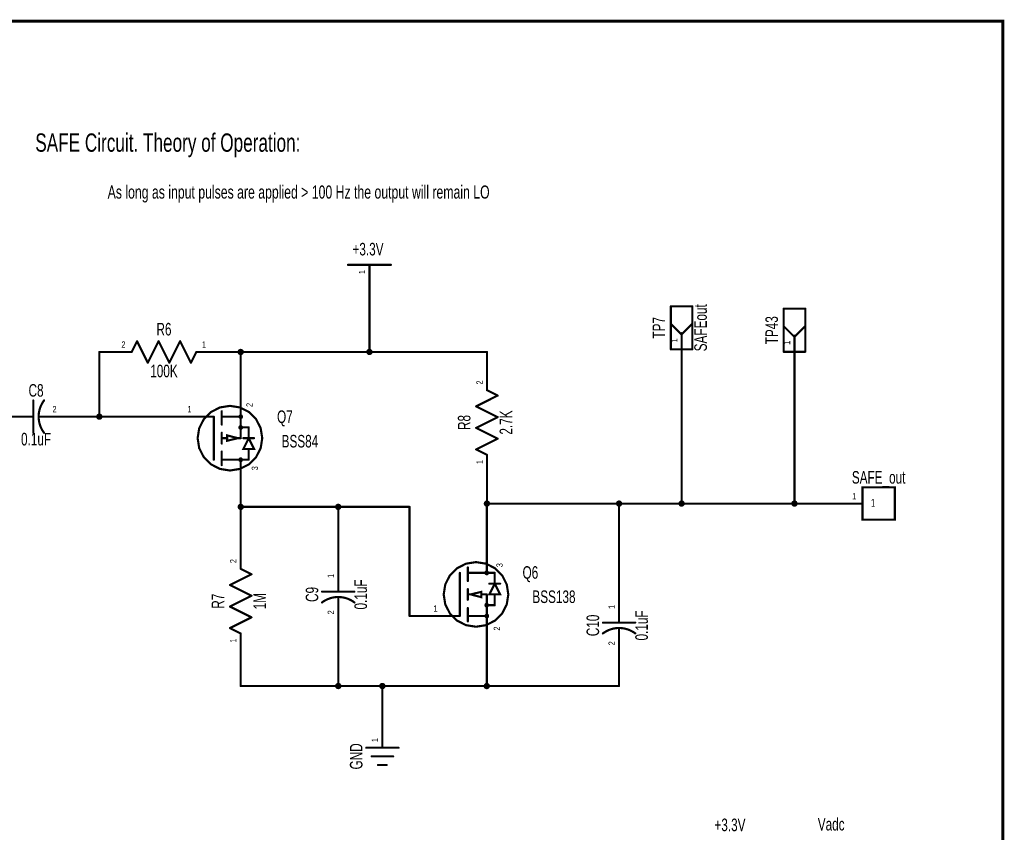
# Model space of a CAD drawing. Extents: x -0.7 to 10.8, y -0.9 to 7.2.
# Tile 6 of 6: x 6.2 to 10.8, y 3.4 to 7.2. Entities that reach past the tile are written whole.
import ezdxf
from ezdxf.enums import TextEntityAlignment as Align

# ---------------------------------------------------------------- set-up
doc = ezdxf.new("R2010")
doc.units = 0
for name, color, linetype in [('Element', 253, 'CONTINUOUS'), ('Net', 50, 'CONTINUOUS'), ('Pin', 50, 'CONTINUOUS'), ('Shapes', 252, 'CONTINUOUS'), ('Titles', 253, 'CONTINUOUS')]:
    doc.layers.add(name, color=color, linetype=linetype)

msp = doc.modelspace()

# ---------------------------------------------------------------- linework, layer by layer
at = {"layer": 'Element', "linetype": 'CONTINUOUS'}
for points, const_width in [([(7.7658, 6.0355), (7.9658, 6.0355)], 0.0098), ([(9.2649, 5.8434), (9.3649, 5.8434)], 0.0098), ([(9.2649, 5.6434), (9.2649, 5.8434)], 0.0098), ([(9.3649, 5.8434), (9.3649, 5.6434)], 0.0098), ([(9.7889, 5.832), (9.8889, 5.832)], 0.0098), ([(9.7889, 5.632), (9.7889, 5.832)], 0.0098), ([(9.8889, 5.832), (9.8889, 5.632)], 0.0098), ([(9.2649, 5.7622), (9.3149, 5.7122)], 0.0098), ([(9.3649, 5.7622), (9.3149, 5.7122)], 0.0098), ([(9.3149, 5.7184), (9.3149, 5.6434)], 0.0098), ([(9.7889, 5.7507), (9.8389, 5.7007)], 0.0098), ([(9.8889, 5.7507), (9.8389, 5.7007)], 0.0098), ([(6.7869, 5.6811), (6.7619, 5.6311)], 0.0098), ([(6.8369, 5.5811), (6.7869, 5.6811)], 0.0098), ([(6.8869, 5.6811), (6.8369, 5.5811)], 0.0098), ([(6.9369, 5.5811), (6.8869, 5.6811)], 0.0098), ([(6.9869, 5.6811), (6.9369, 5.5811)], 0.0098), ([(7.0369, 5.5811), (6.9869, 5.6811)], 0.0098), ([(9.8389, 5.707), (9.8389, 5.632)], 0.0098), ([(7.0619, 5.6311), (7.0369, 5.5811)], 0.0098), ([(9.3649, 5.6434), (9.2649, 5.6434)], 0.0098), ([(9.8889, 5.632), (9.7889, 5.632)], 0.0098), ([(8.4611, 5.4289), (8.4111, 5.4539)], 0.0098), ([(6.3052, 5.2561), (6.3052, 5.4061)], 0.0098), ([(6.3553, 5.4063), (6.3507, 5.3997), (6.3465, 5.3929), (6.3427, 5.3857), (6.3394, 5.3783), (6.3366, 5.3708), (6.3343, 5.363), (6.3325, 5.3552), (6.3312, 5.3472), (6.3304, 5.3392), (6.3302, 5.3311), (6.3304, 5.323), (6.3312, 5.315), (6.3325, 5.3071), (6.3343, 5.2992), (6.3366, 5.2915), (6.3394, 5.2839), (6.3427, 5.2765), (6.3465, 5.2694), (6.3507, 5.2625), (6.3553, 5.2559)], 0.01), ([(8.3611, 5.3789), (8.4611, 5.4289)], 0.0098), ([(7.0682, 5.2311), (7.0755, 5.1848), (7.0969, 5.143), (7.13, 5.1098), (7.1719, 5.0885), (7.2182, 5.0811), (7.2646, 5.0885), (7.3064, 5.1098), (7.3396, 5.143), (7.3609, 5.1848), (7.3682, 5.2311), (7.3609, 5.2775), (7.3396, 5.3193), (7.3064, 5.3525), (7.2646, 5.3738), (7.2182, 5.3811), (7.1719, 5.3738), (7.13, 5.3525), (7.0969, 5.3193), (7.0755, 5.2775), (7.0682, 5.2311)], 0.01), ([(7.1802, 5.3561), (7.1802, 5.2941)], 0.0098), ([(8.4611, 5.3289), (8.3611, 5.3789)], 0.0098), ([(6.2682, 5.3311), (6.3052, 5.3311)], 0.0098), ([(6.3302, 5.3311), (6.3682, 5.3311)], 0.0098), ([(7.0682, 5.3311), (7.1432, 5.3311)], 0.0098), ([(7.1432, 5.3311), (7.1432, 5.1311)], 0.0098), ([(7.1802, 5.3311), (7.2682, 5.3311)], 0.0098), ([(7.2672, 5.3311), (7.2673, 5.3308), (7.2674, 5.3305), (7.2676, 5.3303), (7.2679, 5.3302), (7.2682, 5.3301), (7.2685, 5.3302), (7.2688, 5.3303), (7.269, 5.3305), (7.2692, 5.3308), (7.2692, 5.3311), (7.2692, 5.3314), (7.269, 5.3317), (7.2688, 5.3319), (7.2685, 5.3321), (7.2682, 5.3321), (7.2679, 5.3321), (7.2676, 5.3319), (7.2674, 5.3317), (7.2673, 5.3314), (7.2672, 5.3311)], 0.02), ([(7.2682, 5.3311), (7.2682, 5.2311)], 0.0098), ([(8.3611, 5.2789), (8.4611, 5.3289)], 0.0098), ([(7.1802, 5.2561), (7.1802, 5.2061)], 0.0098), ([(7.2672, 5.2811), (7.2673, 5.2808), (7.2674, 5.2805), (7.2676, 5.2803), (7.2679, 5.2802), (7.2682, 5.2801), (7.2685, 5.2802), (7.2688, 5.2803), (7.269, 5.2805), (7.2692, 5.2808), (7.2692, 5.2811), (7.2692, 5.2814), (7.269, 5.2817), (7.2688, 5.2819), (7.2685, 5.2821), (7.2682, 5.2821), (7.2679, 5.2821), (7.2676, 5.2819), (7.2674, 5.2817), (7.2673, 5.2814), (7.2672, 5.2811)], 0.02), ([(7.2682, 5.2811), (7.3052, 5.2811)], 0.0098), ([(7.3052, 5.2811), (7.3052, 5.2311)], 0.0098), ([(8.4611, 5.2289), (8.3611, 5.2789)], 0.0098), ([(7.1802, 5.2311), (7.2052, 5.2311)], 0.0098), ([(7.2552, 5.2311), (7.2052, 5.2191), (7.2052, 5.2441), (7.2552, 5.2311)], 0.0098), ([(7.2552, 5.2311), (7.2682, 5.2311)], 0.0098), ([(7.2802, 5.1811), (7.3302, 5.1811), (7.3052, 5.2311), (7.2802, 5.1811)], 0.0098), ([(7.2802, 5.2311), (7.3302, 5.2311)], 0.0098), ([(8.3611, 5.1789), (8.4611, 5.2289)], 0.0098), ([(7.1802, 5.1691), (7.1802, 5.1061)], 0.0098), ([(7.3052, 5.1811), (7.3052, 5.1311)], 0.0098), ([(8.4111, 5.1539), (8.3611, 5.1789)], 0.0098), ([(7.1802, 5.1311), (7.3052, 5.1311)], 0.0098), ([(7.2672, 5.1311), (7.2673, 5.1308), (7.2674, 5.1305), (7.2676, 5.1303), (7.2679, 5.1302), (7.2682, 5.1301), (7.2685, 5.1302), (7.2688, 5.1303), (7.269, 5.1305), (7.2692, 5.1308), (7.2692, 5.1311), (7.2692, 5.1314), (7.269, 5.1317), (7.2688, 5.1319), (7.2685, 5.1321), (7.2682, 5.1321), (7.2679, 5.1321), (7.2676, 5.1319), (7.2674, 5.1317), (7.2673, 5.1314), (7.2672, 5.1311)], 0.02), ([(10.1546, 5.0027), (10.3045, 5.0027), (10.3045, 4.8527), (10.1546, 4.8527), (10.1546, 5.0027)], 0.0098), ([(7.3182, 4.5998), (7.2682, 4.6248)], 0.0098), ([(8.2105, 4.5061), (8.2178, 4.4597), (8.2392, 4.4179), (8.2723, 4.3847), (8.3142, 4.3634), (8.3605, 4.3561), (8.4069, 4.3634), (8.4487, 4.3847), (8.4819, 4.4179), (8.5032, 4.4597), (8.5105, 4.5061), (8.5032, 4.5525), (8.4819, 4.5943), (8.4487, 4.6275), (8.4069, 4.6488), (8.3605, 4.6561), (8.3142, 4.6488), (8.2723, 4.6275), (8.2392, 4.5943), (8.2178, 4.5525), (8.2105, 4.5061)], 0.01), ([(8.3225, 4.5681), (8.3225, 4.6311)], 0.0098), ([(8.4095, 4.6061), (8.4096, 4.6058), (8.4097, 4.6055), (8.4099, 4.6053), (8.4102, 4.6051), (8.4105, 4.6051), (8.4108, 4.6051), (8.4111, 4.6053), (8.4113, 4.6055), (8.4115, 4.6058), (8.4115, 4.6061), (8.4115, 4.6064), (8.4113, 4.6067), (8.4111, 4.6069), (8.4108, 4.607), (8.4105, 4.6071), (8.4102, 4.607), (8.4099, 4.6069), (8.4097, 4.6067), (8.4096, 4.6064), (8.4095, 4.6061)], 0.02), ([(7.2182, 4.5498), (7.3182, 4.5998)], 0.0098), ([(8.2855, 4.4061), (8.2855, 4.6061)], 0.0098), ([(8.3225, 4.6061), (8.4475, 4.6061)], 0.0098), ([(8.4475, 4.5561), (8.4475, 4.6061)], 0.0098), ([(7.3182, 4.4998), (7.2182, 4.5498)], 0.0098), ([(7.7209, 4.556), (7.7209, 4.519)], 0.0098), ([(8.3225, 4.4811), (8.3225, 4.5311)], 0.0098), ([(8.4225, 4.5061), (8.4725, 4.5061), (8.4475, 4.5561), (8.4225, 4.5061)], 0.0098), ([(8.4225, 4.5561), (8.4725, 4.5561)], 0.0098), ([(7.2182, 4.4498), (7.3182, 4.4998)], 0.0098), ([(7.7961, 4.4688), (7.7895, 4.4735), (7.7827, 4.4777), (7.7755, 4.4815), (7.7681, 4.4848), (7.7606, 4.4876), (7.7528, 4.4899), (7.745, 4.4917), (7.737, 4.493), (7.729, 4.4938), (7.7209, 4.494), (7.7128, 4.4938), (7.7048, 4.493), (7.6968, 4.4917), (7.689, 4.4899), (7.6812, 4.4876), (7.6737, 4.4847), (7.6663, 4.4815), (7.6592, 4.4777), (7.6523, 4.4735), (7.6457, 4.4688)], 0.01), ([(7.6459, 4.519), (7.7959, 4.519)], 0.0098), ([(7.7209, 4.494), (7.7209, 4.456)], 0.0098), ([(8.3225, 4.5061), (8.3355, 4.5061)], 0.0098), ([(8.3355, 4.5061), (8.3855, 4.5181), (8.3855, 4.4931), (8.3355, 4.5061)], 0.0098), ([(8.3855, 4.5061), (8.4105, 4.5061)], 0.0098), ([(8.4105, 4.4061), (8.4105, 4.5061)], 0.0098), ([(8.4475, 4.4561), (8.4475, 4.5061)], 0.0098), ([(7.3182, 4.3998), (7.2182, 4.4498)], 0.0098), ([(8.3225, 4.3811), (8.3225, 4.4431)], 0.0098), ([(8.4095, 4.4561), (8.4096, 4.4558), (8.4097, 4.4555), (8.4099, 4.4553), (8.4102, 4.4551), (8.4105, 4.4551), (8.4108, 4.4551), (8.4111, 4.4553), (8.4113, 4.4555), (8.4115, 4.4558), (8.4115, 4.4561), (8.4115, 4.4564), (8.4113, 4.4567), (8.4111, 4.4569), (8.4108, 4.457), (8.4105, 4.4571), (8.4102, 4.457), (8.4099, 4.4569), (8.4097, 4.4567), (8.4096, 4.4564), (8.4095, 4.4561)], 0.02), ([(8.4105, 4.4561), (8.4475, 4.4561)], 0.0098), ([(7.2182, 4.3498), (7.3182, 4.3998)], 0.0098), ([(8.2105, 4.4061), (8.2855, 4.4061)], 0.0098), ([(8.3225, 4.4061), (8.4105, 4.4061)], 0.0098), ([(8.4095, 4.4061), (8.4096, 4.4058), (8.4097, 4.4055), (8.4099, 4.4053), (8.4102, 4.4051), (8.4105, 4.4051), (8.4108, 4.4051), (8.4111, 4.4053), (8.4113, 4.4055), (8.4115, 4.4058), (8.4115, 4.4061), (8.4115, 4.4064), (8.4113, 4.4067), (8.4111, 4.4069), (8.4108, 4.407), (8.4105, 4.4071), (8.4102, 4.407), (8.4099, 4.4069), (8.4097, 4.4067), (8.4096, 4.4064), (8.4095, 4.4061)], 0.02), ([(9.0247, 4.4122), (9.0247, 4.3753)], 0.0098), ([(7.2682, 4.3248), (7.2182, 4.3498)], 0.0098), ([(9.0999, 4.3251), (9.0933, 4.3297), (9.0864, 4.3339), (9.0793, 4.3377), (9.0719, 4.341), (9.0643, 4.3438), (9.0566, 4.3461), (9.0487, 4.3479), (9.0408, 4.3492), (9.0327, 4.35), (9.0247, 4.3503), (9.0166, 4.35), (9.0086, 4.3492), (9.0006, 4.3479), (8.9927, 4.3461), (8.985, 4.3438), (8.9774, 4.341), (8.9701, 4.3377), (8.9629, 4.3339), (8.9561, 4.3297), (8.9495, 4.3251)], 0.01), ([(8.9497, 4.3753), (9.0997, 4.3753)], 0.0098), ([(9.0247, 4.3503), (9.0247, 4.3122)], 0.0098), ([(7.8509, 3.7945), (8.0009, 3.7945)], 0.0098), ([(7.8759, 3.7545), (7.9759, 3.7545)], 0.0098), ([(7.9059, 3.7145), (7.9459, 3.7145)], 0.0098)]:
    msp.add_lwpolyline(points, dxfattribs=dict(at, const_width=const_width))
for points, const_width in [([(7.7633, 6.0355, 1), (7.7683, 6.0355, 1), (7.7633, 6.0355, 1)], 0.0049), ([(7.9633, 6.0355, 1), (7.9683, 6.0355, 1), (7.9633, 6.0355, 1)], 0.0049), ([(9.2624, 5.8434, 1), (9.2674, 5.8434, 1), (9.2624, 5.8434, 1)], 0.0049), ([(9.2624, 5.8434, 1), (9.2674, 5.8434, 1), (9.2624, 5.8434, 1)], 0.0049), ([(9.3624, 5.8434, 1), (9.3674, 5.8434, 1), (9.3624, 5.8434, 1)], 0.0049), ([(9.3624, 5.8434, 1), (9.3674, 5.8434, 1), (9.3624, 5.8434, 1)], 0.0049), ([(9.7864, 5.832, 1), (9.7914, 5.832, 1), (9.7864, 5.832, 1)], 0.0049), ([(9.7864, 5.832, 1), (9.7914, 5.832, 1), (9.7864, 5.832, 1)], 0.0049), ([(9.8864, 5.832, 1), (9.8914, 5.832, 1), (9.8864, 5.832, 1)], 0.0049), ([(9.8864, 5.832, 1), (9.8914, 5.832, 1), (9.8864, 5.832, 1)], 0.0049), ([(9.2624, 5.7622, 1), (9.2674, 5.7622, 1), (9.2624, 5.7622, 1)], 0.0049), ([(9.3624, 5.7622, 1), (9.3674, 5.7622, 1), (9.3624, 5.7622, 1)], 0.0049), ([(9.3124, 5.7184, 1), (9.3174, 5.7184, 1), (9.3124, 5.7184, 1)], 0.0049), ([(9.3124, 5.7122, 1), (9.3174, 5.7122, 1), (9.3124, 5.7122, 1)], 0.0049), ([(9.3124, 5.7122, 1), (9.3174, 5.7122, 1), (9.3124, 5.7122, 1)], 0.0049), ([(9.7864, 5.7507, 1), (9.7914, 5.7507, 1), (9.7864, 5.7507, 1)], 0.0049), ([(9.8864, 5.7507, 1), (9.8914, 5.7507, 1), (9.8864, 5.7507, 1)], 0.0049), ([(6.7845, 5.6811, 1), (6.7894, 5.6811, 1), (6.7845, 5.6811, 1)], 0.0049), ([(6.7845, 5.6811, 1), (6.7894, 5.6811, 1), (6.7845, 5.6811, 1)], 0.0049), ([(6.8845, 5.6811, 1), (6.8894, 5.6811, 1), (6.8845, 5.6811, 1)], 0.0049), ([(6.8845, 5.6811, 1), (6.8894, 5.6811, 1), (6.8845, 5.6811, 1)], 0.0049), ([(6.9845, 5.6811, 1), (6.9894, 5.6811, 1), (6.9845, 5.6811, 1)], 0.0049), ([(6.9845, 5.6811, 1), (6.9894, 5.6811, 1), (6.9845, 5.6811, 1)], 0.0049), ([(9.8364, 5.707, 1), (9.8414, 5.707, 1), (9.8364, 5.707, 1)], 0.0049), ([(9.8364, 5.7007, 1), (9.8414, 5.7007, 1), (9.8364, 5.7007, 1)], 0.0049), ([(9.8364, 5.7007, 1), (9.8414, 5.7007, 1), (9.8364, 5.7007, 1)], 0.0049), ([(6.7595, 5.6311, 1), (6.7644, 5.6311, 1), (6.7595, 5.6311, 1)], 0.0049), ([(7.0595, 5.6311, 1), (7.0644, 5.6311, 1), (7.0595, 5.6311, 1)], 0.0049), ([(9.2624, 5.6434, 1), (9.2674, 5.6434, 1), (9.2624, 5.6434, 1)], 0.0049), ([(9.2624, 5.6434, 1), (9.2674, 5.6434, 1), (9.2624, 5.6434, 1)], 0.0049), ([(9.3124, 5.6434, 1), (9.3174, 5.6434, 1), (9.3124, 5.6434, 1)], 0.0049), ([(9.3624, 5.6434, 1), (9.3674, 5.6434, 1), (9.3624, 5.6434, 1)], 0.0049), ([(9.3624, 5.6434, 1), (9.3674, 5.6434, 1), (9.3624, 5.6434, 1)], 0.0049), ([(9.7864, 5.632, 1), (9.7914, 5.632, 1), (9.7864, 5.632, 1)], 0.0049), ([(9.7864, 5.632, 1), (9.7914, 5.632, 1), (9.7864, 5.632, 1)], 0.0049), ([(9.8364, 5.632, 1), (9.8414, 5.632, 1), (9.8364, 5.632, 1)], 0.0049), ([(9.8864, 5.632, 1), (9.8914, 5.632, 1), (9.8864, 5.632, 1)], 0.0049), ([(9.8864, 5.632, 1), (9.8914, 5.632, 1), (9.8864, 5.632, 1)], 0.0049), ([(6.8345, 5.5811, 1), (6.8394, 5.5811, 1), (6.8345, 5.5811, 1)], 0.0049), ([(6.8345, 5.5811, 1), (6.8394, 5.5811, 1), (6.8345, 5.5811, 1)], 0.0049), ([(6.9345, 5.5811, 1), (6.9394, 5.5811, 1), (6.9345, 5.5811, 1)], 0.0049), ([(6.9345, 5.5811, 1), (6.9394, 5.5811, 1), (6.9345, 5.5811, 1)], 0.0049), ([(7.0345, 5.5811, 1), (7.0394, 5.5811, 1), (7.0345, 5.5811, 1)], 0.0049), ([(7.0345, 5.5811, 1), (7.0394, 5.5811, 1), (7.0345, 5.5811, 1)], 0.0049), ([(8.4086, 5.4539, 1), (8.4136, 5.4539, 1), (8.4086, 5.4539, 1)], 0.0049), ([(6.3027, 5.4061, 1), (6.3076, 5.4061, 1), (6.3027, 5.4061, 1)], 0.0049), ([(6.3528, 5.4063, 1), (6.3578, 5.4063, 1), (6.3528, 5.4063, 1)], 0.005), ([(8.4586, 5.4289, 1), (8.4636, 5.4289, 1), (8.4586, 5.4289, 1)], 0.0049), ([(8.4586, 5.4289, 1), (8.4636, 5.4289, 1), (8.4586, 5.4289, 1)], 0.0049), ([(7.1777, 5.3561, 1), (7.1827, 5.3561, 1), (7.1777, 5.3561, 1)], 0.0049), ([(8.3586, 5.3789, 1), (8.3636, 5.3789, 1), (8.3586, 5.3789, 1)], 0.0049), ([(8.3586, 5.3789, 1), (8.3636, 5.3789, 1), (8.3586, 5.3789, 1)], 0.0049), ([(6.2657, 5.3311, 1), (6.2706, 5.3311, 1), (6.2657, 5.3311, 1)], 0.0049), ([(6.3027, 5.3311, 1), (6.3076, 5.3311, 1), (6.3027, 5.3311, 1)], 0.0049), ([(6.3277, 5.3311, 1), (6.3326, 5.3311, 1), (6.3277, 5.3311, 1)], 0.0049), ([(6.3657, 5.3311, 1), (6.3706, 5.3311, 1), (6.3657, 5.3311, 1)], 0.0049), ([(7.0657, 5.3311, 1), (7.0707, 5.3311, 1), (7.0657, 5.3311, 1)], 0.0049), ([(7.1407, 5.3311, 1), (7.1457, 5.3311, 1), (7.1407, 5.3311, 1)], 0.0049), ([(7.1407, 5.3311, 1), (7.1457, 5.3311, 1), (7.1407, 5.3311, 1)], 0.0049), ([(7.1777, 5.3311, 1), (7.1827, 5.3311, 1), (7.1777, 5.3311, 1)], 0.0049), ([(7.2622, 5.3311, 1), (7.2722, 5.3311, 1), (7.2622, 5.3311, 1)], 0.01), ([(7.2657, 5.3311, 1), (7.2707, 5.3311, 1), (7.2657, 5.3311, 1)], 0.0049), ([(7.2657, 5.3311, 1), (7.2707, 5.3311, 1), (7.2657, 5.3311, 1)], 0.0049), ([(8.4586, 5.3289, 1), (8.4636, 5.3289, 1), (8.4586, 5.3289, 1)], 0.0049), ([(8.4586, 5.3289, 1), (8.4636, 5.3289, 1), (8.4586, 5.3289, 1)], 0.0049), ([(6.3027, 5.2561, 1), (6.3076, 5.2561, 1), (6.3027, 5.2561, 1)], 0.0049), ([(6.3528, 5.2559, 1), (6.3578, 5.2559, 1), (6.3528, 5.2559, 1)], 0.005), ([(7.1777, 5.2941, 1), (7.1827, 5.2941, 1), (7.1777, 5.2941, 1)], 0.0049), ([(7.1777, 5.2561, 1), (7.1827, 5.2561, 1), (7.1777, 5.2561, 1)], 0.0049), ([(7.2622, 5.2811, 1), (7.2722, 5.2811, 1), (7.2622, 5.2811, 1)], 0.01), ([(7.2657, 5.2811, 1), (7.2707, 5.2811, 1), (7.2657, 5.2811, 1)], 0.0049), ([(7.3027, 5.2811, 1), (7.3077, 5.2811, 1), (7.3027, 5.2811, 1)], 0.0049), ([(7.3027, 5.2811, 1), (7.3077, 5.2811, 1), (7.3027, 5.2811, 1)], 0.0049), ([(8.3586, 5.2789, 1), (8.3636, 5.2789, 1), (8.3586, 5.2789, 1)], 0.0049), ([(8.3586, 5.2789, 1), (8.3636, 5.2789, 1), (8.3586, 5.2789, 1)], 0.0049), ([(7.0657, 5.2311, 1), (7.0707, 5.2311, 1), (7.0657, 5.2311, 1)], 0.005), ([(7.1777, 5.2311, 1), (7.1827, 5.2311, 1), (7.1777, 5.2311, 1)], 0.0049), ([(7.1777, 5.2061, 1), (7.1827, 5.2061, 1), (7.1777, 5.2061, 1)], 0.0049), ([(7.2027, 5.2311, 1), (7.2077, 5.2311, 1), (7.2027, 5.2311, 1)], 0.0049), ([(7.2527, 5.2311, 1), (7.2577, 5.2311, 1), (7.2527, 5.2311, 1)], 0.0049), ([(7.2527, 5.2311, 1), (7.2577, 5.2311, 1), (7.2527, 5.2311, 1)], 0.0049), ([(7.2657, 5.2311, 1), (7.2707, 5.2311, 1), (7.2657, 5.2311, 1)], 0.0049), ([(7.2657, 5.2311, 1), (7.2707, 5.2311, 1), (7.2657, 5.2311, 1)], 0.0049), ([(7.2777, 5.2311, 1), (7.2827, 5.2311, 1), (7.2777, 5.2311, 1)], 0.0049), ([(7.3027, 5.2311, 1), (7.3077, 5.2311, 1), (7.3027, 5.2311, 1)], 0.0049), ([(7.3277, 5.2311, 1), (7.3327, 5.2311, 1), (7.3277, 5.2311, 1)], 0.0049), ([(8.4586, 5.2289, 1), (8.4636, 5.2289, 1), (8.4586, 5.2289, 1)], 0.0049), ([(8.4586, 5.2289, 1), (8.4636, 5.2289, 1), (8.4586, 5.2289, 1)], 0.0049), ([(7.1777, 5.1691, 1), (7.1827, 5.1691, 1), (7.1777, 5.1691, 1)], 0.0049), ([(7.2777, 5.1811, 1), (7.2827, 5.1811, 1), (7.2777, 5.1811, 1)], 0.0049), ([(7.3027, 5.1811, 1), (7.3077, 5.1811, 1), (7.3027, 5.1811, 1)], 0.0049), ([(8.3586, 5.1789, 1), (8.3636, 5.1789, 1), (8.3586, 5.1789, 1)], 0.0049), ([(8.3586, 5.1789, 1), (8.3636, 5.1789, 1), (8.3586, 5.1789, 1)], 0.0049), ([(7.1407, 5.1311, 1), (7.1457, 5.1311, 1), (7.1407, 5.1311, 1)], 0.0049), ([(7.1777, 5.1311, 1), (7.1827, 5.1311, 1), (7.1777, 5.1311, 1)], 0.0049), ([(7.2622, 5.1311, 1), (7.2722, 5.1311, 1), (7.2622, 5.1311, 1)], 0.01), ([(7.3027, 5.1311, 1), (7.3077, 5.1311, 1), (7.3027, 5.1311, 1)], 0.0049), ([(7.3027, 5.1311, 1), (7.3077, 5.1311, 1), (7.3027, 5.1311, 1)], 0.0049), ([(8.4086, 5.1539, 1), (8.4136, 5.1539, 1), (8.4086, 5.1539, 1)], 0.0049), ([(7.1777, 5.1061, 1), (7.1827, 5.1061, 1), (7.1777, 5.1061, 1)], 0.0049), ([(7.2658, 4.6248, 1), (7.2707, 4.6248, 1), (7.2658, 4.6248, 1)], 0.0049), ([(8.32, 4.6311, 1), (8.325, 4.6311, 1), (8.32, 4.6311, 1)], 0.0049), ([(7.3158, 4.5998, 1), (7.3207, 4.5998, 1), (7.3158, 4.5998, 1)], 0.0049), ([(7.3158, 4.5998, 1), (7.3207, 4.5998, 1), (7.3158, 4.5998, 1)], 0.0049), ([(8.283, 4.6061, 1), (8.288, 4.6061, 1), (8.283, 4.6061, 1)], 0.0049), ([(8.32, 4.6061, 1), (8.325, 4.6061, 1), (8.32, 4.6061, 1)], 0.0049), ([(8.32, 4.5681, 1), (8.325, 4.5681, 1), (8.32, 4.5681, 1)], 0.0049), ([(8.4045, 4.6061, 1), (8.4145, 4.6061, 1), (8.4045, 4.6061, 1)], 0.01), ([(8.445, 4.6061, 1), (8.45, 4.6061, 1), (8.445, 4.6061, 1)], 0.0049), ([(8.445, 4.6061, 1), (8.45, 4.6061, 1), (8.445, 4.6061, 1)], 0.0049), ([(7.2158, 4.5498, 1), (7.2207, 4.5498, 1), (7.2158, 4.5498, 1)], 0.0049), ([(7.2158, 4.5498, 1), (7.2207, 4.5498, 1), (7.2158, 4.5498, 1)], 0.0049), ([(7.7185, 4.556, 1), (7.7234, 4.556, 1), (7.7185, 4.556, 1)], 0.0049), ([(8.32, 4.5311, 1), (8.325, 4.5311, 1), (8.32, 4.5311, 1)], 0.0049), ([(8.42, 4.5561, 1), (8.425, 4.5561, 1), (8.42, 4.5561, 1)], 0.0049), ([(8.445, 4.5561, 1), (8.45, 4.5561, 1), (8.445, 4.5561, 1)], 0.0049), ([(8.47, 4.5561, 1), (8.475, 4.5561, 1), (8.47, 4.5561, 1)], 0.0049), ([(7.3158, 4.4998, 1), (7.3207, 4.4998, 1), (7.3158, 4.4998, 1)], 0.0049), ([(7.3158, 4.4998, 1), (7.3207, 4.4998, 1), (7.3158, 4.4998, 1)], 0.0049), ([(7.6435, 4.519, 1), (7.6484, 4.519, 1), (7.6435, 4.519, 1)], 0.0049), ([(7.7185, 4.519, 1), (7.7234, 4.519, 1), (7.7185, 4.519, 1)], 0.0049), ([(7.7185, 4.494, 1), (7.7234, 4.494, 1), (7.7185, 4.494, 1)], 0.0049), ([(7.7935, 4.519, 1), (7.7984, 4.519, 1), (7.7935, 4.519, 1)], 0.0049), ([(8.208, 4.5061, 1), (8.213, 4.5061, 1), (8.208, 4.5061, 1)], 0.005), ([(8.32, 4.5061, 1), (8.325, 4.5061, 1), (8.32, 4.5061, 1)], 0.0049), ([(8.32, 4.4811, 1), (8.325, 4.4811, 1), (8.32, 4.4811, 1)], 0.0049), ([(8.333, 4.5061, 1), (8.338, 4.5061, 1), (8.333, 4.5061, 1)], 0.0049), ([(8.333, 4.5061, 1), (8.338, 4.5061, 1), (8.333, 4.5061, 1)], 0.0049), ([(8.383, 4.5061, 1), (8.388, 4.5061, 1), (8.383, 4.5061, 1)], 0.0049), ([(8.408, 4.5061, 1), (8.413, 4.5061, 1), (8.408, 4.5061, 1)], 0.0049), ([(8.408, 4.5061, 1), (8.413, 4.5061, 1), (8.408, 4.5061, 1)], 0.0049), ([(8.42, 4.5061, 1), (8.425, 4.5061, 1), (8.42, 4.5061, 1)], 0.0049), ([(8.445, 4.5061, 1), (8.45, 4.5061, 1), (8.445, 4.5061, 1)], 0.0049), ([(7.2158, 4.4498, 1), (7.2207, 4.4498, 1), (7.2158, 4.4498, 1)], 0.0049), ([(7.2158, 4.4498, 1), (7.2207, 4.4498, 1), (7.2158, 4.4498, 1)], 0.0049), ([(7.6432, 4.4688, 1), (7.6482, 4.4688, 1), (7.6432, 4.4688, 1)], 0.005), ([(7.7185, 4.456, 1), (7.7234, 4.456, 1), (7.7185, 4.456, 1)], 0.0049), ([(7.7936, 4.4688, 1), (7.7986, 4.4688, 1), (7.7936, 4.4688, 1)], 0.005), ([(8.32, 4.4431, 1), (8.325, 4.4431, 1), (8.32, 4.4431, 1)], 0.0049), ([(8.4045, 4.4561, 1), (8.4145, 4.4561, 1), (8.4045, 4.4561, 1)], 0.01), ([(8.408, 4.4561, 1), (8.413, 4.4561, 1), (8.408, 4.4561, 1)], 0.0049), ([(8.445, 4.4561, 1), (8.45, 4.4561, 1), (8.445, 4.4561, 1)], 0.0049), ([(8.445, 4.4561, 1), (8.45, 4.4561, 1), (8.445, 4.4561, 1)], 0.0049), ([(7.3158, 4.3998, 1), (7.3207, 4.3998, 1), (7.3158, 4.3998, 1)], 0.0049), ([(7.3158, 4.3998, 1), (7.3207, 4.3998, 1), (7.3158, 4.3998, 1)], 0.0049), ([(8.208, 4.4061, 1), (8.213, 4.4061, 1), (8.208, 4.4061, 1)], 0.0049), ([(8.283, 4.4061, 1), (8.288, 4.4061, 1), (8.283, 4.4061, 1)], 0.0049), ([(8.283, 4.4061, 1), (8.288, 4.4061, 1), (8.283, 4.4061, 1)], 0.0049), ([(8.32, 4.4061, 1), (8.325, 4.4061, 1), (8.32, 4.4061, 1)], 0.0049), ([(8.4045, 4.4061, 1), (8.4145, 4.4061, 1), (8.4045, 4.4061, 1)], 0.01), ([(8.408, 4.4061, 1), (8.413, 4.4061, 1), (8.408, 4.4061, 1)], 0.0049), ([(8.408, 4.4061, 1), (8.413, 4.4061, 1), (8.408, 4.4061, 1)], 0.0049), ([(9.0222, 4.4122, 1), (9.0271, 4.4122, 1), (9.0222, 4.4122, 1)], 0.0049), ([(7.2158, 4.3498, 1), (7.2207, 4.3498, 1), (7.2158, 4.3498, 1)], 0.0049), ([(7.2158, 4.3498, 1), (7.2207, 4.3498, 1), (7.2158, 4.3498, 1)], 0.0049), ([(8.32, 4.3811, 1), (8.325, 4.3811, 1), (8.32, 4.3811, 1)], 0.0049), ([(8.9472, 4.3753, 1), (8.9521, 4.3753, 1), (8.9472, 4.3753, 1)], 0.0049), ([(9.0222, 4.3753, 1), (9.0271, 4.3753, 1), (9.0222, 4.3753, 1)], 0.0049), ([(9.0222, 4.3503, 1), (9.0271, 4.3503, 1), (9.0222, 4.3503, 1)], 0.0049), ([(9.0972, 4.3753, 1), (9.1021, 4.3753, 1), (9.0972, 4.3753, 1)], 0.0049), ([(7.2658, 4.3248, 1), (7.2707, 4.3248, 1), (7.2658, 4.3248, 1)], 0.0049), ([(8.947, 4.3251, 1), (8.952, 4.3251, 1), (8.947, 4.3251, 1)], 0.005), ([(9.0222, 4.3122, 1), (9.0271, 4.3122, 1), (9.0222, 4.3122, 1)], 0.0049), ([(9.0974, 4.3251, 1), (9.1024, 4.3251, 1), (9.0974, 4.3251, 1)], 0.005), ([(7.8484, 3.7945, 1), (7.8533, 3.7945, 1), (7.8484, 3.7945, 1)], 0.0049), ([(7.9984, 3.7945, 1), (8.0033, 3.7945, 1), (7.9984, 3.7945, 1)], 0.0049), ([(7.8734, 3.7545, 1), (7.8783, 3.7545, 1), (7.8734, 3.7545, 1)], 0.0049), ([(7.9734, 3.7545, 1), (7.9783, 3.7545, 1), (7.9734, 3.7545, 1)], 0.0049), ([(7.9034, 3.7145, 1), (7.9083, 3.7145, 1), (7.9034, 3.7145, 1)], 0.0049), ([(7.9434, 3.7145, 1), (7.9483, 3.7145, 1), (7.9434, 3.7145, 1)], 0.0049)]:
    msp.add_lwpolyline(points, format="xyb", dxfattribs=dict(at, const_width=const_width))
at = {"layer": 'Net', "linetype": 'CONTINUOUS', "const_width": 0.0098}
for points in [[(7.8658, 5.8855), (7.8658, 5.6311)], [(6.6119, 5.6311), (6.6119, 5.3311)], [(7.8658, 5.6311), (7.2119, 5.6311)], [(7.2584, 5.6311), (7.2588, 5.6281), (7.2602, 5.6254), (7.2624, 5.6232), (7.2652, 5.6218), (7.2682, 5.6213), (7.2712, 5.6218), (7.274, 5.6232), (7.2762, 5.6254), (7.2776, 5.6281), (7.278, 5.6311), (7.2776, 5.6342), (7.2762, 5.6369), (7.274, 5.6391), (7.2712, 5.6405), (7.2682, 5.641), (7.2652, 5.6405), (7.2624, 5.6391), (7.2602, 5.6369), (7.2588, 5.6342), (7.2584, 5.6311)], [(7.2682, 5.4811), (7.2682, 5.6311)], [(7.8559, 5.6311), (7.8564, 5.6281), (7.8578, 5.6254), (7.86, 5.6232), (7.8627, 5.6218), (7.8658, 5.6213), (7.8688, 5.6218), (7.8716, 5.6232), (7.8738, 5.6254), (7.8752, 5.6281), (7.8756, 5.6311), (7.8752, 5.6342), (7.8738, 5.6369), (7.8716, 5.6391), (7.8688, 5.6405), (7.8658, 5.641), (7.8627, 5.6405), (7.86, 5.6391), (7.8578, 5.6369), (7.8564, 5.6342), (7.8559, 5.6311)], [(8.4111, 5.6311), (7.8658, 5.6311)], [(8.4111, 5.6039), (8.4111, 5.6311)], [(9.3149, 5.5684), (9.3149, 4.9277)], [(9.8389, 5.557), (9.8389, 4.9277)], [(6.5182, 5.3311), (6.9182, 5.3311)], [(6.6021, 5.3311), (6.6026, 5.3281), (6.604, 5.3253), (6.6061, 5.3232), (6.6089, 5.3218), (6.6119, 5.3213), (6.615, 5.3218), (6.6177, 5.3232), (6.6199, 5.3253), (6.6213, 5.3281), (6.6218, 5.3311), (6.6213, 5.3342), (6.6199, 5.3369), (6.6177, 5.3391), (6.615, 5.3405), (6.6119, 5.341), (6.6089, 5.3405), (6.6061, 5.3391), (6.604, 5.3369), (6.6026, 5.3342), (6.6021, 5.3311)], [(7.2682, 4.9811), (7.2682, 4.7748)], [(8.4111, 4.9277), (8.4111, 5.0039)], [(8.4013, 4.9277), (8.4017, 4.9246), (8.4031, 4.9219), (8.4053, 4.9197), (8.4081, 4.9183), (8.4111, 4.9178), (8.4141, 4.9183), (8.4169, 4.9197), (8.4191, 4.9219), (8.4205, 4.9246), (8.4209, 4.9277), (8.4205, 4.9307), (8.4191, 4.9335), (8.4169, 4.9357), (8.4141, 4.937), (8.4111, 4.9375), (8.4081, 4.937), (8.4053, 4.9357), (8.4031, 4.9335), (8.4017, 4.9307), (8.4013, 4.9277)], [(9.0148, 4.9277), (9.0153, 4.9246), (9.0167, 4.9219), (9.0189, 4.9197), (9.0216, 4.9183), (9.0247, 4.9178), (9.0277, 4.9183), (9.0305, 4.9197), (9.0326, 4.9219), (9.034, 4.9246), (9.0345, 4.9277), (9.034, 4.9307), (9.0326, 4.9335), (9.0305, 4.9357), (9.0277, 4.937), (9.0247, 4.9375), (9.0216, 4.937), (9.0189, 4.9357), (9.0167, 4.9335), (9.0153, 4.9307), (9.0148, 4.9277)], [(9.305, 4.9277), (9.3055, 4.9246), (9.3069, 4.9219), (9.3091, 4.9197), (9.3118, 4.9183), (9.3149, 4.9178), (9.3179, 4.9183), (9.3207, 4.9197), (9.3229, 4.9219), (9.3243, 4.9246), (9.3247, 4.9277), (9.3243, 4.9307), (9.3229, 4.9335), (9.3207, 4.9357), (9.3179, 4.937), (9.3149, 4.9375), (9.3118, 4.937), (9.3091, 4.9357), (9.3069, 4.9335), (9.3055, 4.9307), (9.305, 4.9277)], [(9.829, 4.9277), (9.8295, 4.9246), (9.8309, 4.9219), (9.8331, 4.9197), (9.8358, 4.9183), (9.8389, 4.9178), (9.8419, 4.9183), (9.8447, 4.9197), (9.8469, 4.9219), (9.8483, 4.9246), (9.8487, 4.9277), (9.8483, 4.9307), (9.8469, 4.9335), (9.8447, 4.9357), (9.8419, 4.937), (9.8389, 4.9375), (9.8358, 4.937), (9.8331, 4.9357), (9.8309, 4.9335), (9.8295, 4.9307), (9.829, 4.9277)], [(7.2584, 4.9123), (7.2589, 4.9093), (7.2603, 4.9065), (7.2625, 4.9044), (7.2652, 4.903), (7.2682, 4.9025), (7.2713, 4.903), (7.274, 4.9044), (7.2762, 4.9065), (7.2776, 4.9093), (7.2781, 4.9123), (7.2776, 4.9154), (7.2762, 4.9181), (7.274, 4.9203), (7.2713, 4.9217), (7.2682, 4.9222), (7.2652, 4.9217), (7.2625, 4.9203), (7.2603, 4.9181), (7.2589, 4.9154), (7.2584, 4.9123)], [(7.2682, 4.9123), (8.0519, 4.9123)], [(7.7111, 4.9123), (7.7115, 4.9093), (7.7129, 4.9065), (7.7151, 4.9044), (7.7179, 4.903), (7.7209, 4.9025), (7.724, 4.903), (7.7267, 4.9044), (7.7289, 4.9065), (7.7303, 4.9093), (7.7308, 4.9123), (7.7303, 4.9154), (7.7289, 4.9181), (7.7267, 4.9203), (7.724, 4.9217), (7.7209, 4.9222), (7.7179, 4.9217), (7.7151, 4.9203), (7.7129, 4.9181), (7.7115, 4.9154), (7.7111, 4.9123)], [(7.7209, 4.706), (7.7209, 4.9123)], [(8.0519, 4.9123), (8.0519, 4.4061)], [(8.4105, 4.7561), (8.4105, 4.9277)], [(8.4105, 4.9277), (10.0046, 4.9277)], [(9.0247, 4.5622), (9.0247, 4.9277)], [(8.0519, 4.4061), (8.0605, 4.4061)], [(7.7209, 4.306), (7.7209, 4.0811)], [(8.4105, 4.2561), (8.4105, 4.081)], [(7.2682, 4.1748), (7.2682, 4.0811)], [(9.0247, 4.1622), (9.0247, 4.081)], [(7.2682, 4.0811), (7.7209, 4.0811)], [(7.7111, 4.0811), (7.7115, 4.078), (7.7129, 4.0753), (7.7151, 4.0731), (7.7179, 4.0717), (7.7209, 4.0712), (7.724, 4.0717), (7.7267, 4.0731), (7.7289, 4.0753), (7.7303, 4.078), (7.7308, 4.0811), (7.7303, 4.0841), (7.7289, 4.0868), (7.7267, 4.089), (7.724, 4.0904), (7.7209, 4.0909), (7.7179, 4.0904), (7.7151, 4.089), (7.7129, 4.0868), (7.7115, 4.0841), (7.7111, 4.0811)], [(7.7209, 4.0811), (7.9259, 4.0811)], [(7.916, 4.081), (7.9165, 4.0779), (7.9179, 4.0752), (7.9201, 4.073), (7.9228, 4.0716), (7.9259, 4.0711), (7.9289, 4.0716), (7.9317, 4.073), (7.9338, 4.0752), (7.9352, 4.0779), (7.9357, 4.081), (7.9352, 4.084), (7.9338, 4.0868), (7.9317, 4.0889), (7.9289, 4.0903), (7.9259, 4.0908), (7.9228, 4.0903), (7.9201, 4.0889), (7.9179, 4.0868), (7.9165, 4.084), (7.916, 4.081)], [(7.9259, 4.0811), (7.9259, 4.081)], [(9.0247, 4.081), (7.9259, 4.081)], [(7.9259, 4.081), (7.9259, 3.9445)], [(8.4007, 4.081), (8.4011, 4.0779), (8.4025, 4.0752), (8.4047, 4.073), (8.4075, 4.0716), (8.4105, 4.0711), (8.4135, 4.0716), (8.4163, 4.073), (8.4185, 4.0752), (8.4199, 4.0779), (8.4203, 4.081), (8.4199, 4.084), (8.4185, 4.0868), (8.4163, 4.0889), (8.4135, 4.0903), (8.4105, 4.0908), (8.4075, 4.0903), (8.4047, 4.0889), (8.4025, 4.0868), (8.4011, 4.084), (8.4007, 4.081)]]:
    msp.add_lwpolyline(points, dxfattribs=at)
at = {"layer": 'Net', "linetype": 'CONTINUOUS', "const_width": 0.0049}
for points in [[(7.8633, 5.8855, 1), (7.8683, 5.8855, 1), (7.8633, 5.8855, 1)], [(6.6095, 5.6311, 1), (6.6144, 5.6311, 1), (6.6095, 5.6311, 1)], [(7.2095, 5.6311, 1), (7.2144, 5.6311, 1), (7.2095, 5.6311, 1)], [(7.2559, 5.6311, 1), (7.2608, 5.6311, 1), (7.2559, 5.6311, 1)], [(7.2657, 5.6311, 1), (7.2707, 5.6311, 1), (7.2657, 5.6311, 1)], [(7.8535, 5.6311, 1), (7.8584, 5.6311, 1), (7.8535, 5.6311, 1)], [(7.8633, 5.6311, 1), (7.8683, 5.6311, 1), (7.8633, 5.6311, 1)], [(7.8633, 5.6311, 1), (7.8683, 5.6311, 1), (7.8633, 5.6311, 1)], [(7.8633, 5.6311, 1), (7.8683, 5.6311, 1), (7.8633, 5.6311, 1)], [(8.4086, 5.6311, 1), (8.4136, 5.6311, 1), (8.4086, 5.6311, 1)], [(8.4086, 5.6311, 1), (8.4136, 5.6311, 1), (8.4086, 5.6311, 1)], [(8.4086, 5.6039, 1), (8.4136, 5.6039, 1), (8.4086, 5.6039, 1)], [(9.3124, 5.5684, 1), (9.3174, 5.5684, 1), (9.3124, 5.5684, 1)], [(9.8364, 5.557, 1), (9.8414, 5.557, 1), (9.8364, 5.557, 1)], [(7.2657, 5.4811, 1), (7.2707, 5.4811, 1), (7.2657, 5.4811, 1)], [(6.5157, 5.3311, 1), (6.5206, 5.3311, 1), (6.5157, 5.3311, 1)], [(6.5996, 5.3311, 1), (6.6045, 5.3311, 1), (6.5996, 5.3311, 1)], [(6.6095, 5.3311, 1), (6.6144, 5.3311, 1), (6.6095, 5.3311, 1)], [(6.9157, 5.3311, 1), (6.9207, 5.3311, 1), (6.9157, 5.3311, 1)], [(7.2658, 4.9811, 1), (7.2707, 4.9811, 1), (7.2658, 4.9811, 1)], [(8.4086, 5.0039, 1), (8.4136, 5.0039, 1), (8.4086, 5.0039, 1)], [(7.2559, 4.9123, 1), (7.2609, 4.9123, 1), (7.2559, 4.9123, 1)], [(7.2658, 4.9123, 1), (7.2707, 4.9123, 1), (7.2658, 4.9123, 1)], [(7.7086, 4.9123, 1), (7.7135, 4.9123, 1), (7.7086, 4.9123, 1)], [(7.7185, 4.9123, 1), (7.7234, 4.9123, 1), (7.7185, 4.9123, 1)], [(8.0494, 4.9123, 1), (8.0543, 4.9123, 1), (8.0494, 4.9123, 1)], [(8.0494, 4.9123, 1), (8.0543, 4.9123, 1), (8.0494, 4.9123, 1)], [(8.3988, 4.9277, 1), (8.4037, 4.9277, 1), (8.3988, 4.9277, 1)], [(8.408, 4.9277, 1), (8.413, 4.9277, 1), (8.408, 4.9277, 1)], [(8.408, 4.9277, 1), (8.413, 4.9277, 1), (8.408, 4.9277, 1)], [(8.4086, 4.9277, 1), (8.4136, 4.9277, 1), (8.4086, 4.9277, 1)], [(9.0124, 4.9277, 1), (9.0173, 4.9277, 1), (9.0124, 4.9277, 1)], [(9.0222, 4.9277, 1), (9.0271, 4.9277, 1), (9.0222, 4.9277, 1)], [(9.3026, 4.9277, 1), (9.3075, 4.9277, 1), (9.3026, 4.9277, 1)], [(9.3124, 4.9277, 1), (9.3174, 4.9277, 1), (9.3124, 4.9277, 1)], [(9.8266, 4.9277, 1), (9.8315, 4.9277, 1), (9.8266, 4.9277, 1)], [(9.8364, 4.9277, 1), (9.8414, 4.9277, 1), (9.8364, 4.9277, 1)], [(10.0022, 4.9277, 1), (10.0071, 4.9277, 1), (10.0022, 4.9277, 1)], [(7.2658, 4.7748, 1), (7.2707, 4.7748, 1), (7.2658, 4.7748, 1)], [(8.408, 4.7561, 1), (8.413, 4.7561, 1), (8.408, 4.7561, 1)], [(7.7185, 4.706, 1), (7.7234, 4.706, 1), (7.7185, 4.706, 1)], [(9.0222, 4.5622, 1), (9.0271, 4.5622, 1), (9.0222, 4.5622, 1)], [(8.0494, 4.4061, 1), (8.0543, 4.4061, 1), (8.0494, 4.4061, 1)], [(8.0494, 4.4061, 1), (8.0543, 4.4061, 1), (8.0494, 4.4061, 1)], [(8.058, 4.4061, 1), (8.063, 4.4061, 1), (8.058, 4.4061, 1)], [(7.7185, 4.306, 1), (7.7234, 4.306, 1), (7.7185, 4.306, 1)], [(8.408, 4.2561, 1), (8.413, 4.2561, 1), (8.408, 4.2561, 1)], [(7.2658, 4.1748, 1), (7.2707, 4.1748, 1), (7.2658, 4.1748, 1)], [(9.0222, 4.1622, 1), (9.0271, 4.1622, 1), (9.0222, 4.1622, 1)], [(7.2658, 4.0811, 1), (7.2707, 4.0811, 1), (7.2658, 4.0811, 1)], [(7.2658, 4.0811, 1), (7.2707, 4.0811, 1), (7.2658, 4.0811, 1)], [(7.7086, 4.0811, 1), (7.7135, 4.0811, 1), (7.7086, 4.0811, 1)], [(7.7185, 4.0811, 1), (7.7234, 4.0811, 1), (7.7185, 4.0811, 1)], [(7.7185, 4.0811, 1), (7.7234, 4.0811, 1), (7.7185, 4.0811, 1)], [(7.7185, 4.0811, 1), (7.7234, 4.0811, 1), (7.7185, 4.0811, 1)], [(7.9136, 4.081, 1), (7.9185, 4.081, 1), (7.9136, 4.081, 1)], [(7.9234, 4.0811, 1), (7.9283, 4.0811, 1), (7.9234, 4.0811, 1)], [(7.9234, 4.0811, 1), (7.9283, 4.0811, 1), (7.9234, 4.0811, 1)], [(7.9234, 4.081, 1), (7.9283, 4.081, 1), (7.9234, 4.081, 1)], [(7.9234, 4.081, 1), (7.9283, 4.081, 1), (7.9234, 4.081, 1)], [(8.3982, 4.081, 1), (8.4031, 4.081, 1), (8.3982, 4.081, 1)], [(8.408, 4.081, 1), (8.413, 4.081, 1), (8.408, 4.081, 1)], [(9.0222, 4.081, 1), (9.0271, 4.081, 1), (9.0222, 4.081, 1)], [(9.0222, 4.081, 1), (9.0271, 4.081, 1), (9.0222, 4.081, 1)], [(7.9234, 3.9445, 1), (7.9283, 3.9445, 1), (7.9234, 3.9445, 1)]]:
    msp.add_lwpolyline(points, format="xyb", dxfattribs=at)
at = {"layer": 'Pin', "linetype": 'CONTINUOUS', "const_width": 0.0098}
for points in [[(7.8658, 6.0355), (7.8658, 5.8855)], [(9.3149, 5.7184), (9.3149, 5.5684)], [(9.8389, 5.707), (9.8389, 5.557)], [(6.7619, 5.6311), (6.6119, 5.6311)], [(7.0619, 5.6311), (7.2119, 5.6311)], [(8.4111, 5.4539), (8.4111, 5.6039)], [(7.2682, 5.3311), (7.2682, 5.4811)], [(6.2682, 5.3311), (6.1182, 5.3311)], [(6.3682, 5.3311), (6.5182, 5.3311)], [(7.0682, 5.3311), (6.9182, 5.3311)], [(7.2682, 5.1311), (7.2682, 4.9811)], [(8.4111, 5.1539), (8.4111, 5.0039)], [(10.1546, 4.9277), (10.0046, 4.9277)], [(7.2682, 4.6248), (7.2682, 4.7748)], [(8.4105, 4.6061), (8.4105, 4.7561)], [(7.7209, 4.556), (7.7209, 4.706)], [(9.0247, 4.4122), (9.0247, 4.5622)], [(7.7209, 4.456), (7.7209, 4.306)], [(8.2105, 4.4061), (8.0605, 4.4061)], [(8.4105, 4.4061), (8.4105, 4.2561)], [(7.2682, 4.3248), (7.2682, 4.1748)], [(9.0247, 4.3122), (9.0247, 4.1622)], [(7.9259, 3.7945), (7.9259, 3.9445)]]:
    msp.add_lwpolyline(points, dxfattribs=at)
at = {"layer": 'Pin', "linetype": 'CONTINUOUS', "const_width": 0.0049}
for points in [[(7.8633, 6.0355, 1), (7.8683, 6.0355, 1), (7.8633, 6.0355, 1)], [(7.8633, 5.8855, 1), (7.8683, 5.8855, 1), (7.8633, 5.8855, 1)], [(9.3124, 5.7184, 1), (9.3174, 5.7184, 1), (9.3124, 5.7184, 1)], [(9.8364, 5.707, 1), (9.8414, 5.707, 1), (9.8364, 5.707, 1)], [(6.6095, 5.6311, 1), (6.6144, 5.6311, 1), (6.6095, 5.6311, 1)], [(6.7595, 5.6311, 1), (6.7644, 5.6311, 1), (6.7595, 5.6311, 1)], [(7.0595, 5.6311, 1), (7.0644, 5.6311, 1), (7.0595, 5.6311, 1)], [(7.2095, 5.6311, 1), (7.2144, 5.6311, 1), (7.2095, 5.6311, 1)], [(8.4086, 5.6039, 1), (8.4136, 5.6039, 1), (8.4086, 5.6039, 1)], [(9.3124, 5.5684, 1), (9.3174, 5.5684, 1), (9.3124, 5.5684, 1)], [(9.8364, 5.557, 1), (9.8414, 5.557, 1), (9.8364, 5.557, 1)], [(7.2657, 5.4811, 1), (7.2707, 5.4811, 1), (7.2657, 5.4811, 1)], [(8.4086, 5.4539, 1), (8.4136, 5.4539, 1), (8.4086, 5.4539, 1)], [(6.2657, 5.3311, 1), (6.2706, 5.3311, 1), (6.2657, 5.3311, 1)], [(6.3657, 5.3311, 1), (6.3706, 5.3311, 1), (6.3657, 5.3311, 1)], [(6.5157, 5.3311, 1), (6.5206, 5.3311, 1), (6.5157, 5.3311, 1)], [(6.9157, 5.3311, 1), (6.9207, 5.3311, 1), (6.9157, 5.3311, 1)], [(7.0657, 5.3311, 1), (7.0707, 5.3311, 1), (7.0657, 5.3311, 1)], [(7.2657, 5.3311, 1), (7.2707, 5.3311, 1), (7.2657, 5.3311, 1)], [(7.2657, 5.1311, 1), (7.2707, 5.1311, 1), (7.2657, 5.1311, 1)], [(8.4086, 5.1539, 1), (8.4136, 5.1539, 1), (8.4086, 5.1539, 1)], [(7.2657, 4.9811, 1), (7.2707, 4.9811, 1), (7.2657, 4.9811, 1)], [(8.4086, 5.0039, 1), (8.4136, 5.0039, 1), (8.4086, 5.0039, 1)], [(10.0022, 4.9277, 1), (10.0071, 4.9277, 1), (10.0022, 4.9277, 1)], [(10.1522, 4.9277, 1), (10.1571, 4.9277, 1), (10.1522, 4.9277, 1)], [(7.2658, 4.7748, 1), (7.2707, 4.7748, 1), (7.2658, 4.7748, 1)], [(8.408, 4.7561, 1), (8.413, 4.7561, 1), (8.408, 4.7561, 1)], [(7.7185, 4.706, 1), (7.7234, 4.706, 1), (7.7185, 4.706, 1)], [(7.2658, 4.6248, 1), (7.2707, 4.6248, 1), (7.2658, 4.6248, 1)], [(8.408, 4.6061, 1), (8.413, 4.6061, 1), (8.408, 4.6061, 1)], [(7.7185, 4.556, 1), (7.7234, 4.556, 1), (7.7185, 4.556, 1)], [(9.0222, 4.5622, 1), (9.0271, 4.5622, 1), (9.0222, 4.5622, 1)], [(7.7185, 4.456, 1), (7.7234, 4.456, 1), (7.7185, 4.456, 1)], [(8.058, 4.4061, 1), (8.063, 4.4061, 1), (8.058, 4.4061, 1)], [(8.208, 4.4061, 1), (8.213, 4.4061, 1), (8.208, 4.4061, 1)], [(8.408, 4.4061, 1), (8.413, 4.4061, 1), (8.408, 4.4061, 1)], [(9.0222, 4.4122, 1), (9.0271, 4.4122, 1), (9.0222, 4.4122, 1)], [(7.2658, 4.3248, 1), (7.2707, 4.3248, 1), (7.2658, 4.3248, 1)], [(7.7185, 4.306, 1), (7.7234, 4.306, 1), (7.7185, 4.306, 1)], [(9.0222, 4.3122, 1), (9.0271, 4.3122, 1), (9.0222, 4.3122, 1)], [(8.408, 4.2561, 1), (8.413, 4.2561, 1), (8.408, 4.2561, 1)], [(7.2658, 4.1748, 1), (7.2707, 4.1748, 1), (7.2658, 4.1748, 1)], [(9.0222, 4.1622, 1), (9.0271, 4.1622, 1), (9.0222, 4.1622, 1)], [(7.9234, 3.9445, 1), (7.9283, 3.9445, 1), (7.9234, 3.9445, 1)], [(7.9234, 3.7945, 1), (7.9283, 3.7945, 1), (7.9234, 3.7945, 1)]]:
    msp.add_lwpolyline(points, format="xyb", dxfattribs=at)
at = {"layer": 'Titles', "linetype": 'CONTINUOUS', "const_width": 0.0131}
msp.add_lwpolyline([(10.8064, -0.9015), (-0.6866, -0.9015), (-0.6866, 7.1665), (10.8064, 7.1665), (10.8064, -0.9015)], dxfattribs=at)

# ---------------------------------------------------------------- texts
at = {"layer": 'Element', "width": 0.7}
for s, p in [('+3.3V', (7.8592, 6.0617)), ('R6', (6.9119, 5.6902)), ('C8', (6.3182, 5.4063)), ('Q7', (7.4733, 5.284)), ('BSS84', (7.5431, 5.1705)), ('SAFE_out', (10.2296, 5.0027)), ('Q6', (8.6129, 4.5613)), ('BSS138', (8.7224, 4.4488)), ('Vadc', (10.0092, 3.3931)), ('+3.3V', (9.5394, 3.39))]:
    msp.add_text(s, height=0.0583, dxfattribs=at).set_placement(p, align=Align.BOTTOM_CENTER)
for s, p in [('SAFEout', (9.3739, 5.7434)), ('2.7K', (8.4702, 5.3039)), ('0.1uF', (7.7961, 4.506)), ('1M', (7.3273, 4.4748)), ('0.1uF', (9.0999, 4.3622))]:
    msp.add_text(s, height=0.0583, rotation=90, dxfattribs=at).set_placement(p, align=Align.TOP_CENTER)
for s, p in [('TP7', (9.2558, 5.7434)), ('TP43', (9.7798, 5.732)), ('R8', (8.352, 5.3039)), ('C9', (7.6457, 4.506)), ('R7', (7.2092, 4.4748)), ('C10', (8.9495, 4.3622)), ('GND', (7.8509, 3.7545))]:
    msp.add_text(s, height=0.0583, rotation=90, dxfattribs=at).set_placement(p, align=Align.BOTTOM_CENTER)
for s, p in [('100K', (6.9119, 5.5721)), ('0.1uF', (6.3182, 5.2559))]:
    msp.add_text(s, height=0.0583, dxfattribs=at).set_placement(p, align=Align.TOP_CENTER)
at = {"layer": 'Pin', "width": 0.7}
for s, p in [('1', (7.8166, 5.9928)), ('1', (9.2657, 5.6758)), ('1', (9.7897, 5.6643)), ('2', (8.3619, 5.4801)), ('2', (7.294, 5.3761)), ('1', (8.3619, 5.1112)), ('3', (7.319, 5.0822)), ('2', (7.219, 4.6511)), ('3', (8.455, 4.6323)), ('1', (7.6717, 4.5823)), ('1', (8.9755, 4.4385)), ('2', (7.6717, 4.4134)), ('2', (8.4425, 4.3384)), ('1', (7.219, 4.2822)), ('2', (8.9755, 4.2696)), ('1', (7.8767, 3.8208))]:
    msp.add_text(s, height=0.0292, rotation=90, dxfattribs=at).set_placement(p, align=Align.TOP_LEFT)
for s, height, p in [('2', 0.0292, (6.7144, 5.6804)), ('1', 0.0292, (7.0882, 5.6804)), ('2', 0.0292, (6.3944, 5.3803)), ('1', 0.0292, (7.0206, 5.3803)), ('1', 0.0292, (10.1071, 4.9769)), ('1', 0.0365, (10.194, 4.9496)), ('1', 0.0292, (8.1629, 4.4553))]:
    msp.add_text(s, height=height, dxfattribs=at).set_placement(p, align=Align.TOP_LEFT)
at = {"layer": 'Shapes', "width": 0.7}
for s, height, p in [('SAFE Circuit. Theory of Operation:', 0.0851, (6.9299, 6.6028)), ('As long as input pulses are applied > 100 Hz the output will remain LO', 0.0608, (7.5371, 6.3733))]:
    msp.add_text(s, height=height, dxfattribs=at).set_placement(p, align=Align.MIDDLE_CENTER)

doc.saveas('drawing.dxf')
